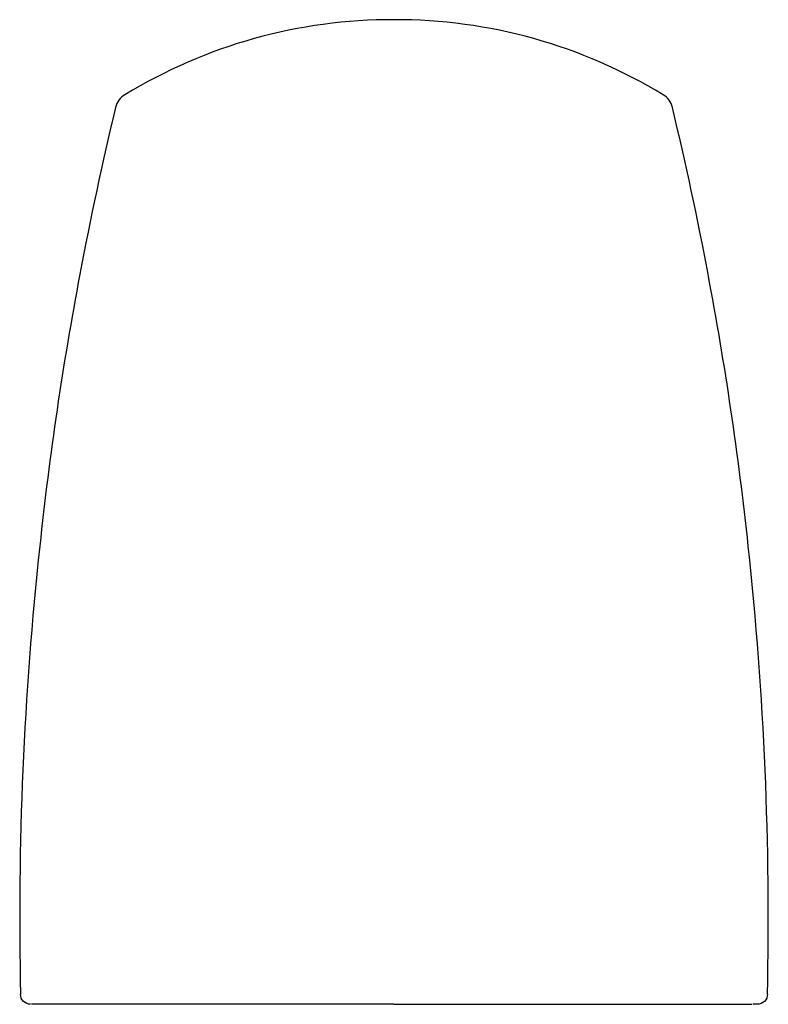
# Model space of a CAD drawing. Header units: millimetres. Extents: x 169.585 to 169.954, y 163.857 to 164.341.
import ezdxf

# ---------------------------------------------------------------- set-up
doc = ezdxf.new("R2010")
doc.units = ezdxf.units.MM
doc.layers.add('sanindusa', color=3, linetype='Continuous')

msp = doc.modelspace()

# ---------------------------------------------------------------- linework, layer by layer
at = {"layer": 'sanindusa'}
for p, q in [((169.5934049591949, 163.8569279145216), (169.5913461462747, 163.8569279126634)), ((169.769545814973, 163.8569280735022), (169.5934049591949, 163.8569279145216)), ((169.769545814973, 163.8569280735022), (169.6034791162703, 163.8569279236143)), ((169.769545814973, 163.8569280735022), (169.945686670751, 163.8569279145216)), ((169.9481809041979, 163.8569279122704), (169.9461671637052, 163.8569279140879))]:
    msp.add_line(p, q, dxfattribs=at)
at = {"layer": 'sanindusa', "flags": 128}
for points in [[(169.5908649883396, 163.8569282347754), (169.5899038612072, 163.8570214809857), (169.5889784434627, 163.8572977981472), (169.5881234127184, 163.8577468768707), (169.5873706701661, 163.8583519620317), (169.5867483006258, 163.8590904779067), (169.5862795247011, 163.8599348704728), (169.5859818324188, 163.8608536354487), (169.5858663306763, 163.8618124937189)], [(169.9532249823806, 163.8618382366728), (169.9531137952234, 163.8608755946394), (169.9528190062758, 163.8599524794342), (169.9523516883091, 163.8591035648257), (169.9517293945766, 163.858360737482), (169.9509754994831, 163.8577518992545), (169.9501183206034, 163.8572999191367), (169.9491900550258, 163.8570217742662), (169.9482257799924, 163.8569279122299)]]:
    msp.add_lwpolyline(points, dxfattribs=at)
at = {"layer": 'sanindusa'}
for centre, radius, start, end in [((169.7685955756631, 164.0891561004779), 0.2521190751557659, 89.7840364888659, 121.4066543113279), ((169.7704242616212, 164.0889732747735), 0.2523138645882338, 58.60076195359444, 90.1992767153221), ((169.6423583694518, 164.2957983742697), 0.01000000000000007, 121.1090436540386, 166.5051963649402), ((169.8967331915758, 164.2957981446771), 0.01000000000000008, 13.49470020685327, 58.89085291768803), ((171.2505668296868, 163.9093635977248), 1.663984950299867, 166.4888165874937, 169.3764172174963), ((168.291727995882, 163.9094701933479), 1.660820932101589, 10.64029428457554, 13.53339010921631), ((171.2490882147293, 163.9067206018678), 1.663026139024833, 169.2774815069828, 173.9388750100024), ((168.2866599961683, 163.9058446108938), 1.666459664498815, 6.079035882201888, 10.73068152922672), ((171.2978731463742, 163.8991861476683), 1.712376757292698, 173.8603833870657, 181.25026837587), ((168.240014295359, 163.8989650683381), 1.713588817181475, 358.7579769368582, 6.14263254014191)]:
    msp.add_arc(centre, radius, start, end, dxfattribs=at)

doc.saveas('drawing.dxf')
